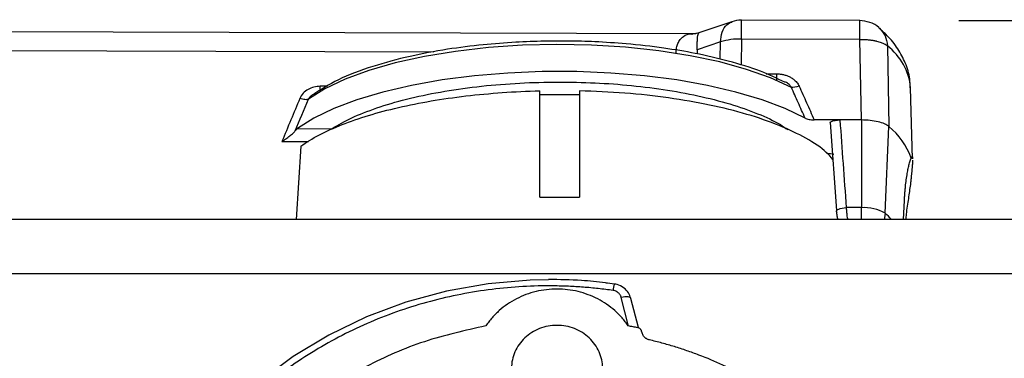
# Model space of a CAD drawing. Header units: inches. Extents: x 1.5 to 64.5, y 1.5 to 49.5.
# Tile 7 of 37: x 16.3 to 19.3, y 19.7 to 20.8. Entities that reach past the tile are written whole.
import ezdxf

# ---------------------------------------------------------------- set-up
doc = ezdxf.new("R2010")
doc.units = ezdxf.units.IN
doc.header["$LTSCALE"] = 6
doc.header["$MEASUREMENT"] = 0
doc.layers.add('DIMENSIONS', color=140, linetype='Continuous', lineweight=25)
doc.styles.add('SLDTEXTSTYLE0', font='TXT', dxfattribs={"width": 0.7})
doc.dimstyles.new('SLDDIMSTYLE0', dxfattribs={"dimtxt": 0.509766, "dimasz": 0.78, "dimexe": 0, "dimexo": 0.0625, "dimgap": 0.127441, "dimtad": 0, "dimtih": 1, "dimtoh": 1, "dimrnd": 1e-09, "dimzin": 12, "dimdsep": 46, "dimtxsty": 'SLDTEXTSTYLE0', "dimsah": 1, "dimcen": 0.09, "dimadec": 0, "dimazin": 3, "dimtfac": 1, "dimtofl": 0, "dimtmove": 0, "dimatfit": 3, "dimfxl": 0, "dimfrac": 2, "dimtolj": 1, "dimtzin": 12, "dimarcsym": 0})

# ---------------------------------------------------------------- blocks, each defined once
blk = doc.blocks.new('_D_9')
at = {"layer": 'DIMENSIONS'}
for p, q in [((19.124, 20.7504), (25.2522, 20.7504)), ((24.5022, 20.7504), (24.5022, 17.68)), ((23.5327, 16.7557), (23.3615, 16.7557)), ((23.3615, 16.7557), (23.3615, 15.9455)), ((25.4716, 16.7557), (25.6428, 16.7557)), ((25.6428, 16.7557), (25.6428, 15.9455)), ((23.3615, 15.9455), (23.5327, 15.9455)), ((25.6428, 15.9455), (25.4716, 15.9455)), ((24.5022, 12.8934), (24.5022, 15.8314)), ((20.5118, 12.8934), (25.2522, 12.8934))]:
    blk.add_line(p, q, dxfattribs=at)
for points in [[(24.5022, 20.7504), (24.3822, 19.9704), (24.6222, 19.9704)], [(24.5022, 12.8934), (24.6222, 13.6734), (24.3822, 13.6734)]]:
    blk.add_solid(points, dxfattribs=at)
at = {"layer": 'DIMENSIONS', "char_height": 0.5, "attachment_point": 1, "style": 'SLDTEXTSTYLE0'}
for s, insert in [('7.86', (23.7448, 17.5144)), ('199.6', (23.5327, 16.5901))]:
    blk.add_mtext(s, dxfattribs=dict(at, insert=insert))

msp = doc.modelspace()

# ---------------------------------------------------------------- linework, layer by layer
for p, q in [((18.4368, 20.7469), (18.3365, 20.7132)), ((18.824, 20.7504), (18.4657, 20.7516)), ((18.3162, 20.71), (15.7153, 20.7182)), ((18.4662, 20.6945), (18.4653, 20.615)), ((18.8245, 20.6934), (18.4662, 20.6945)), ((18.8292, 20.4492), (18.8245, 20.6934)), ((18.4024, 20.6857), (18.3316, 20.662)), ((18.4018, 20.6332), (18.4024, 20.6857)), ((18.9077, 20.6737), (18.9123, 20.4296)), ((15.7159, 20.6612), (17.5345, 20.6555)), ((18.3316, 20.662), (18.3314, 20.6495)), ((18.5405, 20.589), (18.5723, 20.5889)), ((17.2119, 20.5512), (17.1904, 20.5512)), ((18.9841, 20.3315), (18.9781, 20.547)), ((17.855, 20.215), (17.855, 20.5375)), ((17.975, 20.5375), (17.975, 20.215)), ((18.7639, 20.4494), (18.6861, 20.4497)), ((18.7345, 20.4418), (18.7539, 20.175)), ((18.8292, 20.4492), (18.7639, 20.4494)), ((18.8292, 20.4492), (18.8291, 20.1836)), ((18.9009, 20.1666), (18.9123, 20.4296)), ((17.1215, 20.4231), (17.2258, 20.4228)), ((17.0744, 20.3841), (17.1544, 20.3838)), ((17.1314, 20.3699), (17.1173, 20.1481)), ((18.9568, 20.1481), (18.9595, 20.205)), ((18.8291, 20.1836), (18.7832, 20.1837)), ((20.0158, 20.1481), (15.8041, 20.1481)), ((15.8041, 19.9836), (20.0158, 19.9836)), ((18.0813, 19.9517), (18.0607, 19.9548)), ((18.1243, 19.8248), (18.1018, 19.9115)), ((18.1537, 19.8204), (18.1308, 19.9087)), ((18.165, 19.8038), (18.1636, 19.8091))]:
    msp.add_line(p, q)
at = {"flags": 128}
for points in [[(18.617, 20.548), (18.5543, 20.5768), (18.4815, 20.6026), (18.3999, 20.6252), (18.3107, 20.644), (18.2153, 20.659), (18.1151, 20.6697), (18.0119, 20.6761), (17.9071, 20.678), (17.8025, 20.6754), (17.6996, 20.6684), (17.6001, 20.657), (17.5056, 20.6415), (17.4174, 20.622), (17.337, 20.599), (17.2657, 20.5727), (17.2045, 20.5435), (17.1545, 20.512)], [(18.6585, 20.4548), (18.5982, 20.484), (18.5281, 20.5105), (18.4493, 20.534), (18.3629, 20.5541), (18.2701, 20.5705), (18.1722, 20.583), (18.0707, 20.5915), (17.9669, 20.5957), (17.8624, 20.5957), (17.7586, 20.5914), (17.6571, 20.583), (17.5592, 20.5704), (17.4665, 20.5539), (17.3801, 20.5338), (17.3013, 20.5103), (17.2313, 20.4838), (17.1711, 20.4546), (17.1215, 20.4231)], [(17.9754, 20.5251), (17.9016, 20.5259), (17.8544, 20.5251)], [(18.9009, 20.1666), (18.8991, 20.153), (18.8978, 20.1481)], [(17.8816, 19.9645), (17.8261, 19.9634), (17.6986, 19.9526), (17.5727, 19.9304), (17.4496, 19.8969), (17.3306, 19.8525), (17.2166, 19.7975), (17.1088, 19.7326), (17.0081, 19.6582), (16.9154, 19.5751), (16.8317, 19.484), (16.7577, 19.3857), (16.694, 19.2813), (16.6413, 19.1716), (16.6, 19.0576), (16.5706, 18.9405), (16.5532, 18.8212), (16.5481, 18.7009), (16.5554, 18.5808), (16.5748, 18.4618), (16.6063, 18.3451), (16.6496, 18.2318), (16.7043, 18.123), (16.7698, 18.0195)], [(18.1308, 19.9087), (18.1304, 19.9097), (18.1287, 19.9113), (18.126, 19.9125), (18.1224, 19.9132), (18.118, 19.9134), (18.113, 19.9132), (18.1075, 19.9126), (18.1018, 19.9115)]]:
    msp.add_lwpolyline(points, dxfattribs=at)
for centre, radius, start, end in [((17.0208, 20.7092), 1.4455, 359.4187, 1.6789), ((17.8612, 20.7127), 0.9635, 358.8535, 2.2445), ((18.4604, 20.5013), 0.1933, 88.2584, 107.4542), ((18.7981, 20.5299), 0.1808, 5.4253, 52.6834), ((18.7791, 20.2646), 0.212, 18.9137, 51.0981), ((10.3595, 20.1877), 8.4696, 359.73206, 359.97202), ((18.8379, 20.0601), 0.1237, 59.3548, 94.0534), ((18.6965, 19.9334), 0.3101, 43.8195, 48.7682), ((18.1376, 19.9297), 0.0605, 158.2617, 177.1836)]:
    msp.add_arc(centre, radius, start, end)
msp.add_ellipse((18.473, 20.2952), major_axis=(0.4, -0.001), ratio=0.17102, start_param=0.822868, end_param=0.890467)
for points, knots in [([(18.4658, 20.7515), (18.4656, 20.7515), (18.4561, 20.7532), (18.4465, 20.7498), (18.4372, 20.7465)], [0, 0, 0, 0, 0.021169, 1, 1, 1, 1]), ([(18.4024, 20.6857), (18.4035, 20.6961), (18.4058, 20.7169), (18.4191, 20.7385), (18.4317, 20.7436), (18.4373, 20.7459)], [0, 0, 0, 0, 0.359297, 0.718594, 1, 1, 1, 1]), ([(18.8833, 20.7273), (18.8828, 20.7279), (18.8756, 20.7367), (18.8547, 20.7468), (18.8342, 20.7492), (18.824, 20.7503)], [0, 0, 0, 0, 0.040288, 0.523978, 1, 1, 1, 1]), ([(18.9768, 20.5462), (18.9767, 20.5554), (18.9765, 20.5814), (18.9635, 20.622), (18.9398, 20.6661), (18.9128, 20.7009), (18.8908, 20.72), (18.8827, 20.7271)], [0, 0, 0, 0, 0.131359, 0.373391, 0.605201, 0.852868, 1, 1, 1, 1]), ([(18.8834, 20.7273), (18.89, 20.7202), (18.9037, 20.7055), (18.9063, 20.6845), (18.9077, 20.6737)], [0, 0, 0, 0, 0.4852739, 1, 1, 1, 1]), ([(18.2677, 20.6531), (18.2681, 20.6582), (18.2688, 20.6685), (18.2732, 20.6821), (18.2802, 20.6939), (18.2933, 20.7057), (18.3064, 20.7119), (18.3165, 20.7096), (18.3174, 20.7094)], [0, 0, 0, 0, 0.136724, 0.278789, 0.434228, 0.605573, 0.964462, 1, 1, 1, 1]), ([(18.3371, 20.7134), (18.3346, 20.7126), (18.3309, 20.7114), (18.324, 20.7101), (18.3201, 20.71), (18.3172, 20.7099)], [0, 0, 0, 0, 0.356292, 0.516494, 1, 1, 1, 1]), ([(18.3316, 20.662), (18.3316, 20.667), (18.3317, 20.6772), (18.3323, 20.6903), (18.3332, 20.7011), (18.3347, 20.7109), (18.3361, 20.7116), (18.337, 20.712)], [0, 0, 0, 0, 0.156254, 0.318602, 0.49625, 0.692051, 1, 1, 1, 1]), ([(18.8245, 20.6934), (18.8265, 20.6934), (18.8305, 20.6934), (18.8363, 20.6933), (18.8418, 20.6931), (18.8469, 20.6927), (18.8516, 20.6923), (18.8559, 20.6918), (18.86, 20.6912), (18.8636, 20.6907), (18.8669, 20.6901), (18.8699, 20.6895), (18.8726, 20.6889), (18.8792, 20.6874), (18.8883, 20.6847), (18.8977, 20.6806), (18.9039, 20.677), (18.9065, 20.6746), (18.9077, 20.6737)], [0, 0, 0, 0, 0.0569728, 0.111167, 0.1625823, 0.2112185, 0.2570755, 0.3001531, 0.3404512, 0.3779697, 0.4127086, 0.4446677, 0.473847, 0.5002465, 0.6671947, 0.8061623, 0.9171073, 1, 1, 1, 1]), ([(18.5969, 20.5638), (18.5735, 20.5751), (18.524, 20.5988), (18.4306, 20.6276), (18.3312, 20.6508), (18.2272, 20.6683), (18.1247, 20.68), (18.0272, 20.6864), (17.9442, 20.6887), (17.8642, 20.6883), (17.7776, 20.685), (17.6789, 20.6773), (17.5707, 20.6636), (17.4568, 20.6422), (17.3438, 20.6115), (17.2409, 20.5727), (17.1923, 20.5411), (17.1685, 20.5255)], [0, 0, 0, 0, 0.069194, 0.146077, 0.215129, 0.276366, 0.345852, 0.401501, 0.44781, 0.48994, 0.540127, 0.598379, 0.664711, 0.739139, 0.821681, 0.912358, 1, 1, 1, 1]), ([(18.5723, 20.5889), (18.574, 20.5889), (18.5775, 20.5888), (18.5827, 20.5884), (18.5878, 20.5877), (18.5946, 20.5863), (18.6029, 20.584), (18.6125, 20.5799), (18.6212, 20.5746), (18.6282, 20.5688), (18.6335, 20.5631), (18.6375, 20.5577), (18.6394, 20.5538), (18.6403, 20.5519)], [0, 0, 0, 0, 0.063286, 0.125902, 0.188057, 0.249967, 0.376314, 0.499641, 0.626163, 0.750407, 0.835997, 0.918772, 1, 1, 1, 1]), ([(18.5723, 20.5889), (18.5723, 20.5855), (18.5723, 20.5787), (18.5723, 20.5726), (18.5724, 20.5716), (18.5724, 20.5712)], [0, 0, 0, 0, 0.4, 0.8, 1, 1, 1, 1]), ([(17.1905, 20.5385), (17.1905, 20.5394), (17.1904, 20.5424), (17.1904, 20.5477), (17.1904, 20.5512)], [0, 0, 0, 0, 0.312301, 1, 1, 1, 1]), ([(17.2258, 20.4228), (17.2448, 20.4339), (17.2836, 20.4564), (17.3602, 20.4865), (17.4503, 20.5131), (17.5526, 20.5349), (17.6635, 20.5511), (17.7789, 20.5611), (17.8948, 20.565), (18.0089, 20.5632), (18.1209, 20.5557), (18.2308, 20.5425), (18.3359, 20.5233), (18.4325, 20.4986), (18.516, 20.469), (18.5744, 20.4424), (18.5989, 20.4251), (18.6061, 20.4199)], [0, 0, 0, 0, 0.066372, 0.135034, 0.205311, 0.276424, 0.347538, 0.417815, 0.486476, 0.552849, 0.619221, 0.687882, 0.758159, 0.829273, 0.900387, 0.970664, 1, 1, 1, 1]), ([(18.617, 20.548), (18.6149, 20.5509), (18.6101, 20.5574), (18.6026, 20.563), (18.5977, 20.5643), (18.5971, 20.5645)], [0, 0, 0, 0, 0.410918, 0.921278, 1, 1, 1, 1]), ([(18.6585, 20.4548), (18.6515, 20.4705), (18.6377, 20.5016), (18.6239, 20.5327), (18.617, 20.548)], [0, 0, 0, 0, 0.5062352, 1, 1, 1, 1]), ([(18.6403, 20.5519), (18.6479, 20.5352), (18.6632, 20.5011), (18.6784, 20.467), (18.6861, 20.4497)], [0, 0, 0, 0, 0.492592, 1, 1, 1, 1]), ([(17.1314, 20.3699), (17.1645, 20.3934), (17.2068, 20.4154), (17.3065, 20.4549), (17.364, 20.4724), (17.4904, 20.5016), (17.5592, 20.5134), (17.7035, 20.5304), (17.7789, 20.5357), (17.855, 20.5375)], [0, 0, 0, 0, 0.25, 0.25, 0.5, 0.5, 0.75, 0.75, 1, 1, 1, 1]), ([(17.1679, 20.5263), (17.165, 20.5243), (17.1594, 20.5205), (17.1561, 20.5148), (17.1545, 20.512)], [0, 0, 0, 0, 0.509564, 1, 1, 1, 1]), ([(18.7427, 20.3291), (18.7365, 20.3365), (18.7176, 20.3591), (18.6634, 20.3943), (18.583, 20.4333), (18.4843, 20.4672), (18.3714, 20.4955), (18.2467, 20.517), (18.1136, 20.532), (18.0212, 20.5356), (17.975, 20.5375)], [0, 0, 0, 0, 0.064585, 0.198216, 0.331846, 0.465477, 0.599108, 0.732739, 0.866369, 1, 1, 1, 1]), ([(18.6585, 20.4548), (18.6614, 20.4532), (18.6656, 20.4519), (18.6752, 20.4502), (18.6806, 20.4497), (18.6861, 20.4497)], [0, 0, 0, 0, 0.5, 0.5, 1, 1, 1, 1]), ([(18.7346, 20.4416), (18.7347, 20.4418), (18.7352, 20.4429), (18.738, 20.4447), (18.7428, 20.4467), (18.7491, 20.4482), (18.7562, 20.4493), (18.7613, 20.4494), (18.7639, 20.4494)], [0, 0, 0, 0, 0.04919, 0.23985, 0.42813, 0.619337, 0.811197, 1, 1, 1, 1]), ([(18.7639, 20.4494), (18.7671, 20.4054), (18.7736, 20.3168), (18.78, 20.2282), (18.7832, 20.1837)], [0, 0, 0, 0, 0.497167, 1, 1, 1, 1]), ([(18.9123, 20.4296), (18.9058, 20.4353), (18.8942, 20.4403), (18.8649, 20.4472), (18.8471, 20.4492), (18.8292, 20.4492)], [0, 0, 0, 0, 0.5, 0.5, 1, 1, 1, 1]), ([(17.0744, 20.3841), (17.076, 20.3851), (17.079, 20.387), (17.083, 20.3897), (17.0874, 20.3928), (17.0923, 20.3964), (17.0981, 20.4009), (17.1034, 20.4052), (17.1082, 20.4094), (17.112, 20.4132), (17.114, 20.4154), (17.1149, 20.4165)], [0, 0, 0, 0, 0.109458, 0.199458, 0.270017, 0.413189, 0.536873, 0.674677, 0.797222, 0.905282, 1, 1, 1, 1]), ([(18.9797, 20.3333), (18.9811, 20.3373), (18.9834, 20.3438), (18.9836, 20.335), (18.9837, 20.3315)], [0, 0, 0, 0, 0.604917, 1, 1, 1, 1]), ([(18.9595, 20.205), (18.9596, 20.2074), (18.9598, 20.2123), (18.9603, 20.2195), (18.9608, 20.2266), (18.9613, 20.2335), (18.9619, 20.2403), (18.963, 20.2523), (18.965, 20.2686), (18.9678, 20.2872), (18.9709, 20.3031), (18.9736, 20.3146), (18.976, 20.3229), (18.9779, 20.3289), (18.9791, 20.3318), (18.9797, 20.3333)], [0, 0, 0, 0, 0.03932, 0.078574, 0.117823, 0.157126, 0.196543, 0.236133, 0.36952, 0.503318, 0.628503, 0.753953, 0.836072, 0.917921, 1, 1, 1, 1]), ([(18.984, 20.3274), (18.984, 20.3264), (18.9839, 20.3243), (18.9837, 20.3208), (18.9835, 20.317), (18.9832, 20.3128), (18.9828, 20.3084), (18.9824, 20.3036), (18.9819, 20.2971), (18.9811, 20.2887), (18.98, 20.2779), (18.9788, 20.2664), (18.978, 20.2581), (18.9775, 20.2539)], [0, 0, 0, 0, 0.0709695, 0.1416297, 0.2121093, 0.2825378, 0.3530452, 0.4237609, 0.494813, 0.6213901, 0.7472944, 0.8732551, 1, 1, 1, 1]), ([(18.9775, 20.2539), (18.9755, 20.2401), (18.9713, 20.212), (18.9658, 20.1749), (18.9635, 20.1532), (18.963, 20.1481)], [0, 0, 0, 0, 0.428703, 0.865515, 1, 1, 1, 1]), ([(18.7558, 20.1691), (18.7534, 20.1706), (18.7517, 20.174), (18.7604, 20.1803), (18.7746, 20.1832), (18.7832, 20.1837)], [0, 0, 0, 0, 0.285714, 0.571429, 1, 1, 1, 1]), ([(18.753, 20.1728), (18.7535, 20.1682), (18.7543, 20.16), (18.7564, 20.1517), (18.7573, 20.1481)], [0, 0, 0, 0, 0.568015, 1, 1, 1, 1]), ([(18.7832, 20.1837), (18.7835, 20.179), (18.7841, 20.1693), (18.7854, 20.1569), (18.7868, 20.1501), (18.7872, 20.1481)], [0, 0, 0, 0, 0.403228, 0.820527, 1, 1, 1, 1]), ([(18.0772, 19.9327), (18.0697, 19.9337), (18.0548, 19.9358), (18.0323, 19.9384), (18.0098, 19.9407), (17.9873, 19.9426), (17.9647, 19.9441), (17.9421, 19.9453), (17.9195, 19.9461), (17.8733, 19.947), (17.8035, 19.9454), (17.7098, 19.9369), (17.6163, 19.922), (17.4921, 19.8933), (17.341, 19.8412), (17.1718, 19.7543), (17.0197, 19.6463), (16.8886, 19.5214), (16.7794, 19.3829), (16.6917, 19.2316), (16.6263, 19.0673), (16.586, 18.8921), (16.5734, 18.7114), (16.5866, 18.5607), (16.6111, 18.4427), (16.6361, 18.3568), (16.6673, 18.2733), (16.6982, 18.2066), (16.7256, 18.1551), (16.7473, 18.1177), (16.7702, 18.0811), (16.7866, 18.0573), (16.7948, 18.0454)], [0, 0, 0, 0, 0.007539, 0.015071, 0.022599, 0.030124, 0.03765, 0.045179, 0.052712, 0.060252, 0.091327, 0.122409, 0.154157, 0.185912, 0.250066, 0.31422, 0.37768, 0.439797, 0.500001, 0.560205, 0.622322, 0.685782, 0.749937, 0.814091, 0.845839, 0.877594, 0.908668, 0.93975, 0.95482, 0.969873, 0.984927, 1, 1, 1, 1]), ([(18.0607, 19.9548), (18.0585, 19.9551), (18.0323, 19.959), (17.9726, 19.9642), (17.915, 19.9655), (17.8816, 19.9663)], [0, 0, 0, 0, 0.037882, 0.442317, 1, 1, 1, 1]), ([(18.1308, 19.9087), (18.1288, 19.9144), (18.1243, 19.9268), (18.1096, 19.9419), (18.0939, 19.9498), (18.084, 19.9516), (18.0814, 19.9521)], [0, 0, 0, 0, 0.260262, 0.569423, 0.884489, 1, 1, 1, 1]), ([(18.1231, 19.825), (18.1216, 19.8271), (18.1187, 19.8314), (18.1141, 19.8375), (18.1093, 19.8436), (18.1027, 19.8515), (18.0938, 19.8609), (18.0787, 19.8752), (18.0581, 19.8913), (18.0309, 19.9076), (18.0018, 19.9205), (17.9712, 19.9299), (17.9396, 19.9356), (17.9075, 19.9375), (17.8753, 19.9356), (17.8437, 19.9299), (17.8131, 19.9206), (17.784, 19.9077), (17.7568, 19.8914), (17.7362, 19.8753), (17.721, 19.8611), (17.7105, 19.8497), (17.7006, 19.8378), (17.6947, 19.8294), (17.6918, 19.8252)], [0, 0, 0, 0, 0.015632, 0.031255, 0.046882, 0.062531, 0.093771, 0.125053, 0.187545, 0.250037, 0.312529, 0.37502, 0.437512, 0.500004, 0.562496, 0.624987, 0.687479, 0.749971, 0.812463, 0.874954, 0.906195, 0.937477, 0.968728, 1, 1, 1, 1]), ([(18.1018, 19.9115), (18.1015, 19.9126), (18.1009, 19.9147), (18.0994, 19.9177), (18.0976, 19.9206), (18.0955, 19.9232), (18.0924, 19.9262), (18.0883, 19.9291), (18.083, 19.9316), (18.0791, 19.9323), (18.0772, 19.9327)], [0, 0, 0, 0, 0.101383, 0.200668, 0.299277, 0.398662, 0.500242, 0.667809, 0.832158, 1, 1, 1, 1]), ([(17.6918, 19.8252), (17.629, 19.8113), (17.5036, 19.7835), (17.3279, 19.7059), (17.1673, 19.6044), (17.0268, 19.4791), (16.9098, 19.334), (16.8197, 19.1728), (16.7589, 19), (16.7289, 18.8202), (16.7305, 18.6381), (16.7639, 18.4588), (16.8278, 18.2869), (16.9214, 18.1278), (17.0309, 17.9927), (17.1183, 17.9221), (17.1569, 17.8909)], [0, 0, 0, 0, 0.072515, 0.14503, 0.217544, 0.290059, 0.362574, 0.435089, 0.507604, 0.580119, 0.652633, 0.725148, 0.797663, 0.870178, 0.942693, 1, 1, 1, 1]), ([(18.0454, 19.6972), (18.0454, 19.7142), (18.0418, 19.7312), (18.028, 19.7625), (18.0177, 19.7769), (17.9922, 19.8009), (17.9769, 19.8105), (17.9435, 19.8235), (17.9254, 19.8269), (17.8893, 19.8269), (17.8712, 19.8235), (17.8379, 19.8105), (17.8226, 19.8009), (17.797, 19.7769), (17.7868, 19.7625), (17.773, 19.7312), (17.7694, 19.7142), (17.7694, 19.6972)], [0, 0, 0, 0, 0.125, 0.125, 0.25, 0.25, 0.375, 0.375, 0.5, 0.5, 0.625, 0.625, 0.75, 0.75, 0.875, 0.875, 1, 1, 1, 1]), ([(18.1636, 19.8091), (18.1634, 19.8097), (18.163, 19.811), (18.1621, 19.8128), (18.1609, 19.8144), (18.1591, 19.8164), (18.1562, 19.8184), (18.1535, 19.8192), (18.1522, 19.8195)], [0, 0, 0, 0, 0.12616, 0.249965, 0.373937, 0.50059, 0.749964, 1, 1, 1, 1]), ([(18.1869, 19.783), (18.1858, 19.7833), (18.1837, 19.7839), (18.1807, 19.7851), (18.1779, 19.7866), (18.1753, 19.7884), (18.1723, 19.7909), (18.1693, 19.7944), (18.1665, 19.7988), (18.1655, 19.8021), (18.165, 19.8038)], [0, 0, 0, 0, 0.10119, 0.200577, 0.299361, 0.398767, 0.499994, 0.667601, 0.832401, 1, 1, 1, 1]), ([(18.7284, 19.4897), (18.7238, 19.4941), (18.7145, 19.5029), (18.7003, 19.5159), (18.686, 19.5287), (18.6713, 19.5412), (18.6565, 19.5535), (18.6414, 19.5655), (18.6261, 19.5773), (18.5951, 19.6004), (18.547, 19.6331), (18.4798, 19.6724), (18.4099, 19.7074), (18.3496, 19.7326), (18.3003, 19.7504), (18.2629, 19.7626), (18.2251, 19.7736), (18.1996, 19.7799), (18.1869, 19.783)], [0, 0, 0, 0, 0.031282, 0.062537, 0.093775, 0.125004, 0.156235, 0.187475, 0.218736, 0.250026, 0.374998, 0.500005, 0.624977, 0.749984, 0.812519, 0.874983, 0.937452, 1, 1, 1, 1])]:
    msp.add_open_spline(points, degree=3, knots=knots)
for points in [[(17.1904, 20.5512), (17.1775, 20.5513), (17.1512, 20.5449), (17.1333, 20.5259), (17.1286, 20.5147)], [(18.6403, 20.5519), (18.631, 20.5483), (18.6219, 20.5468), (18.617, 20.548)], [(17.1286, 20.5147), (17.1105, 20.4712), (17.0924, 20.4276), (17.0744, 20.3841)], [(17.1545, 20.512), (17.1523, 20.5108), (17.1449, 20.5101), (17.134, 20.5127), (17.1286, 20.5147)], [(17.1149, 20.4165), (17.1281, 20.4483), (17.1412, 20.4802), (17.1545, 20.512)], [(17.1149, 20.4165), (17.1173, 20.4194), (17.1195, 20.4216), (17.1215, 20.4231)], [(17.855, 20.215), (17.8949, 20.216), (17.935, 20.216), (17.975, 20.215)], [(18.1522, 19.8195), (18.1473, 19.8205), (18.1377, 19.8224), (18.1279, 19.8241), (18.1231, 19.825)]]:
    msp.add_open_spline(points, degree=3)

# ---------------------------------------------------------------- dimensions: what is measured, and where the dimension line sits
at = {"layer": 'DIMENSIONS'}
dim = msp.add_linear_dim(base=(24.5022, 20.7504), p1=(20.2118, 12.8934), p2=(18.824, 20.7504), angle=90, dimstyle='SLDDIMSTYLE0', dxfattribs=at)
dim.commit()
dim.dimension.update_dxf_attribs({"geometry": '_D_9', "text_midpoint": (24.5022, 16.7557), "dimtype": 160})

doc.saveas('drawing.dxf')
